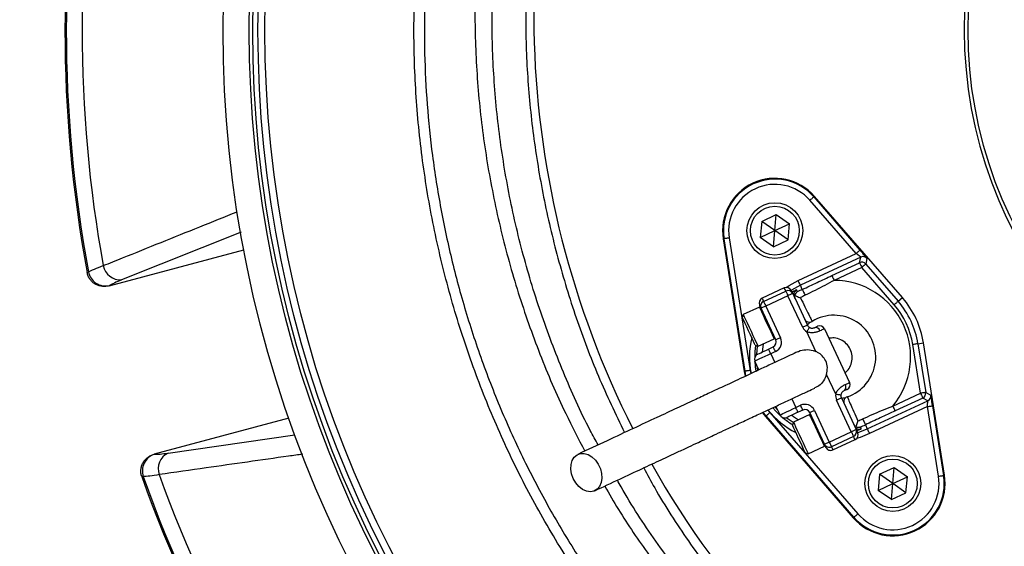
# Model space of a CAD drawing. Header units: millimetres. Extents: x 1228 to 2708, y 1092 to 2572.
# Tile 3 of 12: x 1572 to 1855, y 1684 to 1835. Entities that reach past the tile are written whole.
import ezdxf

# ---------------------------------------------------------------- set-up
doc = ezdxf.new("R2010")
doc.units = ezdxf.units.MM

msp = doc.modelspace()

# ---------------------------------------------------------------- linework, layer by layer
at = {"color": 7, "linetype": 'Continuous', "lineweight": 25}
for p, q in [((1812.11, 1767.45), (1798.86, 1782.72)), ((1799.99, 1783.7), (1800.17, 1783.85)), ((1799.99, 1783.7), (1813.24, 1768.43)), ((1825.38, 1754.81), (1800.17, 1783.85)), ((1785.06, 1776.67), (1789.24, 1778.62)), ((1788.84, 1774.02), (1789.24, 1778.62)), ((1789.24, 1778.62), (1793.03, 1775.97)), ((1785.06, 1776.67), (1784.65, 1772.07)), ((1788.84, 1774.02), (1785.06, 1776.67)), ((1788.84, 1774.02), (1793.03, 1775.97)), ((1792.62, 1771.37), (1793.03, 1775.97)), ((1784.65, 1772.07), (1788.84, 1774.02)), ((1788.44, 1769.42), (1788.84, 1774.02)), ((1792.62, 1771.37), (1788.84, 1774.02)), ((1774.26, 1771.7), (1774.03, 1771.66)), ((1774.03, 1771.66), (1780.07, 1733.68)), ((1780.3, 1733.72), (1774.26, 1771.7)), ((1775.74, 1771.94), (1781.78, 1733.96)), ((1788.44, 1769.42), (1784.65, 1772.07)), ((1788.44, 1769.42), (1792.62, 1771.37)), ((1597.91, 1758.2), (1636.55, 1768.55)), ((1795.51, 1759.71), (1812.11, 1767.45)), ((1813.47, 1766.43), (1796.15, 1758.35)), ((1805.2, 1761.13), (1813.13, 1764.83)), ((1813.13, 1764.83), (1813.47, 1766.43)), ((1815.24, 1766.06), (1814.9, 1764.45)), ((1591.64, 1761.98), (1592, 1762.2)), ((1813.76, 1763.47), (1805.83, 1759.77)), ((1823.04, 1752.78), (1813.76, 1763.47)), ((1814.9, 1764.45), (1824.17, 1753.77)), ((1598.01, 1758.26), (1597.91, 1758.2)), ((1791.52, 1757.62), (1785.18, 1754.66)), ((1785.6, 1753.75), (1791.95, 1756.71)), ((1796.7, 1757.17), (1796.15, 1758.35)), ((1792.58, 1755.35), (1786.24, 1752.39)), ((1796.81, 1746.29), (1792.58, 1755.35)), ((1793.94, 1755.99), (1798.17, 1746.92)), ((1824.17, 1753.77), (1825.38, 1754.81)), ((1784.44, 1752.11), (1779.77, 1749.93)), ((1789.1, 1742.7), (1784.88, 1751.76)), ((1786.24, 1752.39), (1790.46, 1743.33)), ((1779.77, 1749.93), (1779.48, 1749.13)), ((1800.58, 1739.37), (1797.96, 1745)), ((1803.06, 1745.89), (1810.24, 1730.49)), ((1784, 1740.87), (1788.67, 1743.04)), ((1783.2, 1741.16), (1784, 1740.87)), ((1787.02, 1740.07), (1788.38, 1740.7)), ((1789.01, 1739.34), (1787.65, 1738.71)), ((1830.59, 1727.39), (1828.36, 1741.37)), ((1829.84, 1741.6), (1831.42, 1741.85)), ((1829.84, 1741.6), (1832.07, 1727.63)), ((1837.46, 1703.87), (1831.42, 1741.85)), ((1784.28, 1734.1), (1783.12, 1736.6)), ((1780.3, 1733.72), (1780.07, 1733.68)), ((1780.07, 1733.68), (1780.33, 1732.29)), ((1806.28, 1727.16), (1803.66, 1732.78)), ((1810.75, 1716.38), (1806.53, 1725.44)), ((1807.89, 1726.08), (1812.11, 1717.01)), ((1815.34, 1717.18), (1832.67, 1725.26)), ((1822.65, 1723.69), (1830.59, 1727.39)), ((1831.22, 1726.03), (1823.29, 1722.33)), ((1832.67, 1725.26), (1831.22, 1726.03)), ((1832.07, 1727.63), (1833.52, 1726.86)), ((1790.31, 1721.19), (1789.14, 1723.68)), ((1794.84, 1723.3), (1796.2, 1723.94)), ((1796.83, 1722.58), (1795.47, 1721.94)), ((1800.18, 1722.49), (1804.41, 1713.42)), ((1832.57, 1723.56), (1815.98, 1715.82)), ((1835.75, 1703.6), (1832.57, 1723.56)), ((1834.06, 1723.8), (1837.23, 1703.83)), ((1649.49, 1720.26), (1610.85, 1709.91)), ((1785.2, 1721.84), (1786.11, 1720.72)), ((1786.29, 1720.88), (1786.11, 1720.72)), ((1786.11, 1720.72), (1811.32, 1691.68)), ((1811.5, 1691.84), (1786.29, 1720.88)), ((1787.42, 1721.86), (1812.63, 1692.82)), ((1798.81, 1721.29), (1794.14, 1719.12)), ((1803.05, 1712.79), (1798.82, 1721.85)), ((1794.14, 1719.12), (1793.85, 1718.32)), ((1814.79, 1718.37), (1815.34, 1717.18)), ((1804.41, 1713.42), (1810.75, 1716.38)), ((1811.39, 1715.02), (1805.04, 1712.06)), ((1805.47, 1711.16), (1811.81, 1714.11)), ((1798.37, 1710.05), (1803.03, 1712.23)), ((1610.85, 1709.91), (1610.96, 1709.9)), ((1797.57, 1710.34), (1798.37, 1710.05)), ((1818.87, 1704.16), (1823.05, 1706.12)), ((1822.65, 1701.52), (1823.05, 1706.12)), ((1823.05, 1706.12), (1826.84, 1703.47)), ((1607.73, 1703.49), (1607.32, 1703.5)), ((1818.87, 1704.16), (1818.46, 1699.56)), ((1822.65, 1701.52), (1818.87, 1704.16)), ((1822.65, 1701.52), (1826.84, 1703.47)), ((1826.43, 1698.87), (1826.84, 1703.47)), ((1837.23, 1703.83), (1837.46, 1703.87)), ((1818.46, 1699.56), (1822.65, 1701.52)), ((1822.25, 1696.91), (1818.46, 1699.56)), ((1822.25, 1696.91), (1822.65, 1701.52)), ((1826.43, 1698.87), (1822.65, 1701.52)), ((1822.25, 1696.91), (1826.43, 1698.87)), ((1811.5, 1691.84), (1811.32, 1691.68))]:
    msp.add_line(p, q, dxfattribs=at)
at = {"color": 1, "linetype": 'Continuous', "lineweight": 25}
for p, q in [((1635.78, 1773.57), (1601.54, 1759.9)), ((1787.65, 1738.71), (1788.81, 1736.22)), ((1780.55, 1732.37), (1780.3, 1733.72)), ((1781.78, 1733.96), (1781.95, 1733.03)), ((1783.97, 1734.01), (1783.8, 1735.14)), ((1793.67, 1725.79), (1794.84, 1723.3)), ((1786.81, 1722.59), (1787.42, 1721.86)), ((1789.62, 1722.65), (1788.86, 1723.51)), ((1786.29, 1720.88), (1785.43, 1721.92)), ((1614.84, 1710.25), (1651.23, 1715.52))]:
    msp.add_line(p, q, dxfattribs=at)
at = {"color": 7, "linetype": 'Continuous', "lineweight": 25, "flags": 128}
for points in [[(1799.99, 1783.7), (1799.96, 1783.68), (1799.9, 1783.62), (1799.79, 1783.53), (1799.65, 1783.4), (1799.48, 1783.26), (1799.29, 1783.09), (1799.08, 1782.91), (1798.86, 1782.72)], [(1775.74, 1771.94), (1775.46, 1771.89), (1775.18, 1771.85), (1774.93, 1771.81), (1774.7, 1771.77), (1774.52, 1771.74), (1774.38, 1771.72), (1774.29, 1771.71), (1774.26, 1771.7)], [(1813.24, 1768.43), (1813.22, 1768.41), (1813.15, 1768.35), (1813.04, 1768.26), (1812.9, 1768.14), (1812.73, 1767.99), (1812.54, 1767.82), (1812.33, 1767.64), (1812.11, 1767.45)], [(1813.13, 1764.83), (1813.14, 1764.8), (1813.18, 1764.72), (1813.24, 1764.59), (1813.32, 1764.42), (1813.42, 1764.22), (1813.52, 1763.98), (1813.64, 1763.73), (1813.76, 1763.47)], [(1814.9, 1764.45), (1814.87, 1764.43), (1814.8, 1764.37), (1814.7, 1764.28), (1814.56, 1764.16), (1814.39, 1764.01), (1814.19, 1763.84), (1813.98, 1763.66), (1813.76, 1763.47)], [(1796.15, 1758.35), (1796.13, 1758.38), (1796.1, 1758.46), (1796.04, 1758.59), (1795.96, 1758.76), (1795.86, 1758.96), (1795.75, 1759.2), (1795.64, 1759.45), (1795.51, 1759.71)], [(1805.2, 1761.13), (1805.21, 1761.1), (1805.25, 1761.02), (1805.31, 1760.89), (1805.39, 1760.72), (1805.48, 1760.52), (1805.59, 1760.28), (1805.71, 1760.03), (1805.83, 1759.77)], [(1791.95, 1756.71), (1791.96, 1756.69), (1791.99, 1756.61), (1792.05, 1756.48), (1792.13, 1756.31), (1792.23, 1756.11), (1792.34, 1755.87), (1792.46, 1755.62), (1792.58, 1755.35)], [(1793.52, 1756.89), (1793.54, 1756.83), (1793.63, 1756.66), (1793.76, 1756.37), (1793.94, 1755.99)], [(1794.99, 1757.02), (1795.02, 1756.97), (1795.1, 1756.78), (1795.26, 1756.43)], [(1796.7, 1757.17), (1796.72, 1757.13), (1796.77, 1757.02), (1796.84, 1756.86), (1796.95, 1756.64), (1797.07, 1756.37), (1797.21, 1756.08), (1797.35, 1755.78), (1797.49, 1755.48)], [(1785.6, 1753.75), (1785.61, 1753.73), (1785.65, 1753.65), (1785.71, 1753.52), (1785.79, 1753.35), (1785.88, 1753.15), (1785.99, 1752.91), (1786.11, 1752.66), (1786.24, 1752.39)], [(1793.94, 1755.99), (1793.91, 1755.97), (1793.84, 1755.94), (1793.71, 1755.88), (1793.54, 1755.8), (1793.34, 1755.7), (1793.1, 1755.59), (1792.85, 1755.48), (1792.58, 1755.35)], [(1824.17, 1753.77), (1824.15, 1753.74), (1824.08, 1753.69), (1823.97, 1753.59), (1823.83, 1753.47), (1823.66, 1753.32), (1823.47, 1753.15), (1823.26, 1752.97), (1823.04, 1752.78)], [(1784.88, 1751.76), (1784.7, 1752.15), (1784.56, 1752.43), (1784.48, 1752.61), (1784.45, 1752.67)], [(1786.24, 1752.39), (1785.97, 1752.27), (1785.72, 1752.15), (1785.48, 1752.04), (1785.28, 1751.95), (1785.11, 1751.87), (1784.98, 1751.81), (1784.9, 1751.77), (1784.88, 1751.76)], [(1783.2, 1741.16), (1783.17, 1741.22), (1783, 1741.58), (1782.7, 1742.23), (1782.29, 1743.11), (1781.8, 1744.16), (1781.28, 1745.29), (1780.75, 1746.4), (1780.28, 1747.42), (1779.89, 1748.25), (1779.62, 1748.83), (1779.49, 1749.11), (1779.48, 1749.13)], [(1779.77, 1749.93), (1779.84, 1749.78), (1780.06, 1749.31), (1780.42, 1748.55), (1780.88, 1747.55), (1781.42, 1746.39), (1781.99, 1745.17), (1782.56, 1743.95), (1783.07, 1742.85), (1783.5, 1741.93), (1783.81, 1741.27), (1783.97, 1740.92), (1784, 1740.87)], [(1798.17, 1746.92), (1798.14, 1746.91), (1798.06, 1746.87), (1797.94, 1746.82), (1797.77, 1746.74), (1797.56, 1746.64), (1797.33, 1746.53), (1797.07, 1746.41), (1796.81, 1746.29)], [(1798.74, 1746.28), (1798.73, 1746.25), (1798.68, 1746.18), (1798.61, 1746.06), (1798.51, 1745.9), (1798.4, 1745.71), (1798.26, 1745.49), (1798.11, 1745.25), (1797.96, 1745)], [(1800.16, 1746.2), (1800.36, 1746.29), (1800.54, 1746.38), (1800.7, 1746.45), (1800.83, 1746.51), (1800.93, 1746.56), (1801.01, 1746.59), (1801.05, 1746.61), (1801.07, 1746.62)], [(1803.06, 1745.89), (1803.04, 1745.88), (1802.97, 1745.85), (1802.87, 1745.81), (1802.72, 1745.74), (1802.54, 1745.65), (1802.31, 1745.55), (1802.06, 1745.43), (1801.76, 1745.29)], [(1790.46, 1743.33), (1790.2, 1743.21), (1789.94, 1743.09), (1789.71, 1742.98), (1789.5, 1742.88), (1789.33, 1742.8), (1789.21, 1742.74), (1789.13, 1742.71), (1789.1, 1742.7)], [(1783.85, 1738.59), (1783.91, 1738.62), (1784.09, 1738.7), (1784.38, 1738.84), (1784.78, 1739.02), (1785.26, 1739.25), (1785.8, 1739.5), (1786.4, 1739.78), (1787.02, 1740.07)], [(1787.65, 1738.71), (1787.53, 1738.97), (1787.41, 1739.23), (1787.3, 1739.46), (1787.2, 1739.67), (1787.12, 1739.84), (1787.07, 1739.97), (1787.03, 1740.04), (1787.02, 1740.07)], [(1789.01, 1739.34), (1788.89, 1739.61), (1788.77, 1739.86), (1788.66, 1740.1), (1788.56, 1740.3), (1788.48, 1740.47), (1788.43, 1740.6), (1788.39, 1740.68), (1788.38, 1740.7)], [(1829.84, 1741.6), (1829.81, 1741.6), (1829.72, 1741.58), (1829.59, 1741.56), (1829.4, 1741.53), (1829.18, 1741.5), (1828.92, 1741.45), (1828.65, 1741.41), (1828.36, 1741.37)], [(1787.65, 1738.71), (1786.77, 1738.3), (1785.92, 1737.9), (1785.13, 1737.54), (1784.45, 1737.22), (1783.88, 1736.95), (1783.47, 1736.76), (1783.21, 1736.64), (1783.12, 1736.6)], [(1781.78, 1733.96), (1781.5, 1733.91), (1781.22, 1733.87), (1780.97, 1733.83), (1780.74, 1733.79), (1780.56, 1733.76), (1780.42, 1733.74), (1780.33, 1733.73), (1780.3, 1733.72)], [(1809.52, 1728.49), (1809.5, 1728.49), (1809.46, 1728.47), (1809.39, 1728.43), (1809.28, 1728.38), (1809.15, 1728.32), (1809, 1728.25), (1808.82, 1728.17), (1808.61, 1728.07)], [(1808.95, 1729.88), (1809.24, 1730.02), (1809.5, 1730.14), (1809.72, 1730.24), (1809.91, 1730.33), (1810.05, 1730.4), (1810.16, 1730.45), (1810.22, 1730.48), (1810.24, 1730.49)], [(1806.28, 1727.16), (1806.57, 1727.11), (1806.85, 1727.07), (1807.1, 1727.03), (1807.33, 1727), (1807.51, 1726.97), (1807.65, 1726.95), (1807.73, 1726.94), (1807.76, 1726.93)], [(1806.53, 1725.44), (1806.79, 1725.57), (1807.05, 1725.69), (1807.28, 1725.8), (1807.49, 1725.89), (1807.66, 1725.97), (1807.78, 1726.03), (1807.86, 1726.07), (1807.89, 1726.08)], [(1832.07, 1727.63), (1832.03, 1727.62), (1831.95, 1727.61), (1831.81, 1727.59), (1831.62, 1727.56), (1831.4, 1727.52), (1831.15, 1727.48), (1830.87, 1727.44), (1830.59, 1727.39)], [(1830.59, 1727.39), (1830.71, 1727.13), (1830.83, 1726.88), (1830.94, 1726.64), (1831.03, 1726.44), (1831.11, 1726.27), (1831.17, 1726.14), (1831.21, 1726.06), (1831.22, 1726.03)], [(1790.31, 1721.19), (1790.39, 1721.23), (1790.65, 1721.35), (1791.07, 1721.55), (1791.63, 1721.81), (1792.32, 1722.13), (1793.1, 1722.49), (1793.95, 1722.89), (1794.84, 1723.3)], [(1795.47, 1721.94), (1795.46, 1721.97), (1795.42, 1722.05), (1795.36, 1722.17), (1795.28, 1722.34), (1795.19, 1722.55), (1795.08, 1722.78), (1794.96, 1723.04), (1794.84, 1723.3)], [(1796.83, 1722.58), (1796.82, 1722.6), (1796.78, 1722.68), (1796.72, 1722.81), (1796.64, 1722.97), (1796.55, 1723.18), (1796.44, 1723.42), (1796.32, 1723.67), (1796.2, 1723.94)], [(1798.82, 1721.85), (1798.85, 1721.86), (1798.93, 1721.9), (1799.05, 1721.96), (1799.22, 1722.04), (1799.43, 1722.13), (1799.66, 1722.24), (1799.92, 1722.36), (1800.18, 1722.49)], [(1822.65, 1723.69), (1822.78, 1723.43), (1822.89, 1723.18), (1823, 1722.94), (1823.1, 1722.74), (1823.18, 1722.57), (1823.24, 1722.44), (1823.27, 1722.36), (1823.29, 1722.33)], [(1832.57, 1723.56), (1832.86, 1723.61), (1833.13, 1723.65), (1833.39, 1723.69), (1833.61, 1723.73), (1833.8, 1723.76), (1833.93, 1723.78), (1834.02, 1723.79), (1834.06, 1723.8)], [(1787.42, 1721.86), (1787.2, 1721.67), (1786.99, 1721.49), (1786.8, 1721.32), (1786.63, 1721.17), (1786.49, 1721.05), (1786.38, 1720.96), (1786.31, 1720.9), (1786.29, 1720.88)], [(1795.47, 1721.94), (1794.85, 1721.65), (1794.26, 1721.38), (1793.71, 1721.12), (1793.23, 1720.9), (1792.83, 1720.71), (1792.54, 1720.58), (1792.36, 1720.49), (1792.3, 1720.46)], [(1814, 1720.06), (1814.14, 1719.76), (1814.29, 1719.45), (1814.42, 1719.16), (1814.54, 1718.9), (1814.65, 1718.68), (1814.72, 1718.51), (1814.77, 1718.41), (1814.79, 1718.37)], [(1797.57, 1710.34), (1797.54, 1710.41), (1797.37, 1710.76), (1797.07, 1711.41), (1796.66, 1712.29), (1796.17, 1713.34), (1795.64, 1714.47), (1795.12, 1715.59), (1794.65, 1716.6), (1794.26, 1717.43), (1793.99, 1718.01), (1793.86, 1718.3), (1793.85, 1718.32)], [(1794.14, 1719.12), (1794.21, 1718.97), (1794.43, 1718.5), (1794.79, 1717.73), (1795.25, 1716.74), (1795.79, 1715.58), (1796.36, 1714.35), (1796.93, 1713.14), (1797.44, 1712.03), (1797.87, 1711.12), (1798.18, 1710.46), (1798.34, 1710.11), (1798.37, 1710.05)], [(1810.75, 1716.38), (1811.02, 1716.5), (1811.27, 1716.62), (1811.51, 1716.73), (1811.71, 1716.83), (1811.88, 1716.91), (1812.01, 1716.97), (1812.09, 1717), (1812.11, 1717.01)], [(1812.11, 1717.01), (1812.29, 1716.63), (1812.43, 1716.34), (1812.51, 1716.17), (1812.54, 1716.11)], [(1813.3, 1717.74), (1813.33, 1717.69), (1813.42, 1717.5), (1813.58, 1717.16)], [(1815.34, 1717.18), (1815.36, 1717.15), (1815.4, 1717.07), (1815.45, 1716.95), (1815.53, 1716.78), (1815.63, 1716.57), (1815.74, 1716.34), (1815.86, 1716.09), (1815.98, 1715.82)], [(1810.75, 1716.38), (1810.88, 1716.12), (1811, 1715.86), (1811.11, 1715.63), (1811.2, 1715.42), (1811.28, 1715.25), (1811.34, 1715.12), (1811.37, 1715.05), (1811.39, 1715.02)], [(1803.05, 1712.79), (1803.08, 1712.8), (1803.15, 1712.84), (1803.28, 1712.9), (1803.45, 1712.97), (1803.65, 1713.07), (1803.89, 1713.18), (1804.14, 1713.3), (1804.41, 1713.42)], [(1803.47, 1711.88), (1803.44, 1711.94), (1803.36, 1712.12), (1803.23, 1712.4), (1803.05, 1712.79)], [(1804.41, 1713.42), (1804.53, 1713.16), (1804.65, 1712.9), (1804.76, 1712.67), (1804.86, 1712.46), (1804.94, 1712.29), (1804.99, 1712.17), (1805.03, 1712.09), (1805.04, 1712.06)], [(1731.03, 1702.93), (1730.55, 1704.28), (1730.32, 1705.65), (1730.38, 1706.97), (1730.72, 1708.14), (1731.31, 1709.09), (1732.11, 1709.76), (1733.09, 1710.12), (1734.17, 1710.13), (1735.29, 1709.8), (1736.37, 1709.15), (1737.36, 1708.21), (1738.18, 1707.06), (1738.79, 1705.75), (1739.15, 1704.38), (1739.23, 1703.02), (1739.03, 1701.77), (1738.57, 1700.7), (1737.86, 1699.88), (1736.96, 1699.36), (1735.93, 1699.18), (1734.82, 1699.34), (1733.71, 1699.83), (1732.67, 1700.63), (1731.75, 1701.69), (1731.03, 1702.93)], [(1835.75, 1703.6), (1836.04, 1703.64), (1836.31, 1703.69), (1836.56, 1703.73), (1836.79, 1703.76), (1836.97, 1703.79), (1837.11, 1703.82), (1837.2, 1703.83), (1837.23, 1703.83)], [(1812.63, 1692.82), (1812.42, 1692.63), (1812.2, 1692.45), (1812.01, 1692.28), (1811.84, 1692.13), (1811.7, 1692.01), (1811.59, 1691.92), (1811.53, 1691.86), (1811.5, 1691.84)]]:
    msp.add_lwpolyline(points, dxfattribs=at)
at = {"color": 1, "linetype": 'Continuous', "lineweight": 25, "flags": 128}
for points in [[(1792.08, 1757.76), (1792.94, 1758.32), (1795.51, 1759.71)], [(1791.95, 1756.71), (1791.76, 1757.1), (1791.63, 1757.39), (1791.55, 1757.56), (1791.52, 1757.62)], [(1796.15, 1758.35), (1793.64, 1756.99), (1793.51, 1756.9)], [(1785.18, 1754.66), (1785.21, 1754.6), (1785.29, 1754.43), (1785.42, 1754.14), (1785.6, 1753.75)], [(1788.67, 1743.04), (1788.64, 1743.1), (1788.48, 1743.45), (1788.17, 1744.11), (1787.74, 1745.02), (1787.23, 1746.13), (1786.66, 1747.34), (1786.09, 1748.57), (1785.55, 1749.73), (1785.08, 1750.72), (1784.73, 1751.49), (1784.51, 1751.96), (1784.44, 1752.11)], [(1783.66, 1738.48), (1783.87, 1740.91), (1783.87, 1740.91)], [(1785.5, 1741.57), (1785.26, 1739.9), (1785.2, 1739.22)], [(1783.06, 1736.76), (1783.2, 1735), (1783.4, 1733.73)], [(1788.29, 1723.23), (1789.13, 1722.28), (1790.39, 1721.03)], [(1794.09, 1718.99), (1794.09, 1718.99), (1792.1, 1720.39)], [(1793.65, 1721.09), (1794.21, 1720.7), (1795.64, 1719.82)], [(1803.03, 1712.23), (1803.01, 1712.28), (1802.85, 1712.64), (1802.54, 1713.29), (1802.11, 1714.21), (1801.6, 1715.31), (1801.03, 1716.53), (1800.46, 1717.76), (1799.92, 1718.91), (1799.45, 1719.91), (1799.1, 1720.67), (1798.88, 1721.14), (1798.81, 1721.29)], [(1812.54, 1716.1), (1812.69, 1716.14), (1815.34, 1717.18)], [(1811.81, 1714.11), (1811.78, 1714.17), (1811.7, 1714.35), (1811.57, 1714.63), (1811.39, 1715.02)], [(1815.98, 1715.82), (1813.26, 1714.75), (1812.27, 1714.45)], [(1805.04, 1712.06), (1805.22, 1711.67), (1805.36, 1711.39), (1805.44, 1711.21), (1805.47, 1711.16)]]:
    msp.add_lwpolyline(points, dxfattribs=at)
at = {"color": 7, "linetype": 'Continuous', "lineweight": 25}
for centre, radius in [((1968.12, 1831.52), 740), ((1968.12, 1831.52), 605), ((1968.12, 1831.52), 595), ((1968.12, 1831.52), 593.6), ((1968.12, 1831.52), 590.07), ((1968.12, 1831.52), 579), ((1968.12, 1831.52), 576), ((1968.12, 1831.52), 565), ((1968.12, 1831.52), 337.5), ((1968.12, 1831.52), 330), ((1968.12, 1831.52), 329), ((1968.12, 1831.52), 327.5), ((1968.12, 1831.52), 325.5), ((1788.84, 1774.02), 8), ((1788.84, 1774.02), 7), ((1822.65, 1701.52), 8), ((1822.65, 1701.52), 7)]:
    msp.add_circle(centre, radius, dxfattribs=at)
for centre, radius, start, end in [((1968.12, 1831.52), 125, 99.2069, 180), ((1968.12, 1831.52), 124, 99.2818, 180), ((1982.7, 1836.12), 263, 156.6871, 206.8749), ((1968.12, 1831.52), 382.85, 169.5357, 190.4643), ((1968.12, 1831.52), 382.46, 169.5579, 190.4421), ((1968.12, 1831.52), 377.94, 169.7071, 190.2929), ((1968.12, 1831.52), 125, 180, 260.7931), ((1968.12, 1831.52), 124, 180, 260.7182), ((1788.84, 1774.02), 15, 40.962, 189.038), ((1788.84, 1774.02), 14.76, 40.962, 189.038), ((1788.84, 1774.02), 13.26, 40.962, 189.038), ((1813.76, 1763.47), 1.5, 40.9764, 114.9854), ((1814.11, 1765.07), 1.5, 40.9765, 114.9858), ((1596.95, 1763.2), 5.05, 191.3718, 282.0938), ((1601.15, 1764.84), 4.95, 189.8711, 274.5114), ((1805.75, 1737.77), 22, 320.2218, 89.7782), ((1792.16, 1756.26), 1.5, 25, 115), ((1792.58, 1755.35), 1.5, 25, 115), ((1795.72, 1755.71), 1.5, 167.1901, 204.9972), ((1805.75, 1737.77), 21.41, 115, 119.3213), ((1785.81, 1753.3), 1.5, 115, 205), ((1786.24, 1752.39), 1.5, 115, 205), ((1805.75, 1737.77), 19.54, 115, 119.3213), ((1805.75, 1737.77), 24.4, 9.038, 40.962), ((1805.75, 1737.77), 26, 9.038, 40.962), ((1784.54, 1751.88), 0.25, 25, 115), ((1805.75, 1737.77), 22.9, 9.038, 40.962), ((1798.72, 1749.29), 1.5, 205, 301.3794), ((1805.75, 1737.77), 12, 288.6206, 121.3794), ((1799.53, 1747.56), 3, 205, 238.5573), ((1799.53, 1747.56), 1.5, 205, 238.5573), ((1800.48, 1744.9), 1.34, 17.1282, 103.947), ((1801.7, 1745.26), 1.5, 25, 115), ((1787.74, 1742.06), 1.5, 295, 25), ((1788.56, 1743.27), 0.25, 295, 25), ((1787.74, 1742.06), 3, 295, 25), ((1784.48, 1737.23), 1.5, 115, 205), ((1807.82, 1729.16), 1.34, 306.0537, 32.8713), ((1808.88, 1729.85), 1.5, 295, 25), ((1809.25, 1726.71), 3, 171.4427, 205), ((1809.25, 1726.71), 1.5, 171.4427, 205), ((1810.06, 1724.97), 1.5, 108.6206, 205), ((1830.59, 1727.39), 1.5, 295.0141, 9.0241), ((1832.03, 1726.62), 1.5, 295.0148, 9.0226), ((1797.46, 1721.22), 3, 25, 115), ((1797.46, 1721.22), 1.5, 25, 115), ((1791.66, 1721.82), 1.5, 205, 295), ((1798.91, 1721.07), 0.25, 25, 115), ((1805.75, 1737.77), 19.54, 290.6787, 295), ((1810.75, 1716.38), 1.5, 295, 25), ((1805.75, 1737.77), 21.41, 290.6787, 295), ((1811.18, 1715.47), 1.5, 295, 25), ((1802.93, 1712.46), 0.25, 295, 25), ((1804.41, 1713.42), 1.5, 205, 295), ((1804.83, 1712.52), 1.5, 205, 295), ((1612.52, 1705.1), 5.05, 107.9063, 198.628), ((1616.97, 1705.78), 4.95, 115.489, 200.1287), ((1982.7, 1836.12), 263, 209.3832, 262.3487), ((1968.12, 1831.52), 382.85, 199.5357, 220.4643), ((1968.12, 1831.52), 382.46, 199.5579, 220.4421), ((1968.12, 1831.52), 377.94, 199.7071, 220.2929), ((1822.65, 1701.52), 15, 220.962, 9.038), ((1822.65, 1701.52), 14.76, 220.962, 9.038), ((1822.65, 1701.52), 13.26, 220.962, 9.038)]:
    msp.add_arc(centre, radius, start, end, dxfattribs=at)
at = {"color": 1, "linetype": 'Continuous', "lineweight": 25}
for centre, radius, start, end in [((1795.73, 1755.71), 1.5, 119.1868, 167.1842), ((1805.75, 1737.77), 24.21, 166.6955, 191.1625), ((1805.75, 1737.77), 22.71, 171.4932, 180.3565), ((1805.75, 1737.77), 24.21, 218.8414, 243.3045), ((1805.75, 1737.77), 22.71, 229.6435, 238.5068), ((1813.05, 1718.56), 1.5, 228.2815, 290.8179)]:
    msp.add_arc(centre, radius, start, end, dxfattribs=at)
at = {"color": 7, "linetype": 'Continuous', "lineweight": 25}
for centre, major_axis, ratio, start_param, end_param in [((1812.06, 1767.43), (1.41, -1), 0.027351, 0.001793, 1.555136), ((1813.19, 1768.41), (-2.05, 2.36), 0.016782, 3.154244, 4.707588), ((1832.52, 1723.54), (0.14, 1.72), 0.027351, 4.728049, 6.281392), ((1834.01, 1723.78), (-0.49, 3.08), 0.016782, 4.71719, 6.270533)]:
    msp.add_ellipse(centre, major_axis=major_axis, ratio=ratio, start_param=start_param, end_param=end_param, dxfattribs=at)
for points, knots in [([(1907.12, 1555.09), (1902.28, 1556.24), (1892.58, 1558.55), (1878.29, 1562.97), (1864.24, 1568.09), (1849.22, 1574.5), (1833.37, 1582.43), (1816.88, 1592.14), (1801.06, 1602.93), (1786, 1614.74), (1771.8, 1627.52), (1758.52, 1641.25), (1746.18, 1655.87), (1734.82, 1671.29), (1724.53, 1687.41), (1715.36, 1704.17), (1707.37, 1721.52), (1700.56, 1739.4), (1694.94, 1757.71), (1690.57, 1776.33), (1687.44, 1795.37), (1685.62, 1814.75), (1685.14, 1834.41), (1685.99, 1853.59), (1688.1, 1872.23), (1691.34, 1890.27), (1695.73, 1908.09), (1701.24, 1925.56), (1707.28, 1941.12), (1713.53, 1954.81), (1719.64, 1966.78), (1724.18, 1974.5), (1726.45, 1978.36)], [0, 0, 0, 0, 0.027803, 0.055646, 0.083488, 0.111292, 0.146788, 0.182405, 0.218064, 0.253681, 0.289177, 0.324666, 0.360276, 0.395927, 0.431537, 0.467026, 0.502516, 0.538128, 0.573781, 0.609392, 0.644882, 0.681436, 0.718034, 0.754587, 0.788597, 0.822714, 0.856867, 0.890984, 0.924994, 0.949991, 0.975003, 1, 1, 1, 1]), ([(1729.01, 1976.81), (1727.32, 1973.96), (1723.93, 1968.26), (1719.24, 1959.47), (1714.84, 1950.52), (1710.08, 1939.91), (1705.2, 1927.57), (1700.46, 1913.43), (1696.44, 1898.94), (1693.18, 1884.12), (1690.72, 1869.02), (1689.11, 1854.07), (1688.32, 1839.32), (1688.29, 1824.76), (1689.02, 1810.16), (1690.55, 1795.29), (1692.93, 1780.22), (1696.2, 1765.03), (1700.34, 1749.9), (1705.38, 1734.88), (1711.32, 1720.03), (1718.03, 1705.68), (1725.47, 1691.87), (1733.58, 1678.61), (1742.5, 1665.71), (1752.22, 1653.2), (1762.74, 1641.16), (1773.82, 1629.84), (1785.42, 1619.26), (1797.46, 1609.44), (1810.14, 1600.2), (1823.49, 1591.67), (1833.55, 1585.77), (1839.23, 1583), (1840.12, 1582.57)], [0, 0, 0, 0, 0.0216418, 0.0432836, 0.0650354, 0.0867871, 0.1192095, 0.1516549, 0.1840773, 0.2173654, 0.2506785, 0.2839666, 0.3155296, 0.3470925, 0.3790008, 0.4109091, 0.4447092, 0.4785355, 0.5123358, 0.5471187, 0.5819299, 0.6167128, 0.6505124, 0.6843378, 0.7181372, 0.7529178, 0.7877265, 0.8225068, 0.8563115, 0.8901422, 0.9239469, 0.9587351, 0.9935518, 1, 1, 1, 1]), ([(1727.01, 1947.48), (1725.34, 1943.77), (1721.32, 1934.87), (1716.1, 1920.32), (1711.06, 1903.41), (1707.11, 1885.62), (1704.34, 1867.01), (1702.87, 1848.23), (1702.71, 1829.42), (1703.88, 1810.75), (1706.36, 1792.29), (1710.1, 1774.09), (1715.06, 1756.14), (1721.28, 1738.59), (1727.72, 1723.45), (1732.48, 1714.39), (1734.36, 1710.82)], [0, 0, 0, 0, 0.049519, 0.119096, 0.188479, 0.26507, 0.341929, 0.418881, 0.495743, 0.572336, 0.647905, 0.72373, 0.799637, 0.875454, 0.951017, 1, 1, 1, 1]), ([(1738.16, 1712.59), (1737.39, 1713.97), (1733.65, 1720.72), (1728.06, 1733.39), (1721.48, 1750.55), (1716.2, 1768.13), (1712.14, 1786), (1709.35, 1804.11), (1707.83, 1822.35), (1707.59, 1840.65), (1708.63, 1858.92), (1710.95, 1877.09), (1714.53, 1895.06), (1719.38, 1912.75), (1725.07, 1929.32), (1729.71, 1939.73), (1731.86, 1944.55)], [0, 0, 0, 0, 0.019508, 0.095754, 0.171998, 0.248244, 0.324488, 0.400734, 0.476978, 0.553224, 0.629468, 0.705714, 0.781958, 0.858204, 0.934448, 1, 1, 1, 1]), ([(1739.24, 1941.11), (1737.01, 1935.69), (1732.51, 1924.77), (1727.16, 1907.82), (1722.88, 1890.44), (1719.8, 1872.78), (1717.9, 1854.94), (1717.18, 1837.03), (1717.68, 1819.13), (1719.41, 1801.31), (1722.33, 1783.61), (1726.43, 1766.12), (1731.7, 1748.98), (1738.01, 1732.22), (1743.15, 1721.49), (1745.72, 1716.12)], [0, 0, 0, 0, 0.075598, 0.152409, 0.229292, 0.306438, 0.383673, 0.46082, 0.537704, 0.61464, 0.691838, 0.769125, 0.846324, 0.923262, 1, 1, 1, 1]), ([(1597.91, 1758.2), (1597.58, 1758.11), (1597.24, 1758.06), (1596.73, 1758.02), (1596.56, 1758.02), (1596.22, 1758.02), (1596.04, 1758.04), (1595.53, 1758.1), (1595.2, 1758.18), (1594.55, 1758.4), (1594.23, 1758.54), (1593.64, 1758.89), (1593.37, 1759.09), (1592.99, 1759.44), (1592.87, 1759.56), (1592.64, 1759.82), (1592.43, 1760.09), (1592.25, 1760.38), (1592.08, 1760.68), (1592.01, 1760.84), (1591.81, 1761.31), (1591.71, 1761.64), (1591.64, 1761.98)], [0, 0, 0, 0, 0.125, 0.125, 0.1875, 0.1875, 0.25, 0.25, 0.375, 0.375, 0.5, 0.5, 0.625, 0.625, 0.6875, 0.6875, 0.75, 0.8125, 0.8125, 0.875, 0.875, 1, 1, 1, 1]), ([(1592, 1762.2), (1592.51, 1762.45), (1593.54, 1762.96), (1595.35, 1763.64), (1596.27, 1763.99)], [0, 0, 0, 0, 0.492649, 1, 1, 1, 1]), ([(1601.54, 1759.9), (1600.73, 1759.58), (1600.04, 1759.28), (1598.86, 1758.73), (1598.38, 1758.48), (1598.01, 1758.26)], [0, 0, 0, 0, 0.5, 0.5, 1, 1, 1, 1]), ([(1796.7, 1757.17), (1798.11, 1757.83), (1800.95, 1759.15), (1803.78, 1760.47), (1805.2, 1761.13)], [0, 0, 0, 0, 0.4999648, 1, 1, 1, 1]), ([(1805.83, 1759.77), (1804.95, 1759.29), (1802.21, 1757.78), (1799.4, 1756.41), (1797.49, 1755.48)], [0, 0, 0, 0, 0.319681, 1, 1, 1, 1]), ([(1793.96, 1756.45), (1793.95, 1756.44), (1793.89, 1756.41), (1793.8, 1756.35), (1793.72, 1756.29)], [0, 0, 0, 0, 0.1438071, 1, 1, 1, 1]), ([(1795.26, 1756.43), (1795.26, 1756.43), (1795.19, 1756.39), (1794.95, 1756.22), (1794.68, 1755.9), (1794.58, 1755.55), (1794.54, 1755.44)], [0, 0, 0, 0, 0.004857, 0.214056, 0.733509, 1, 1, 1, 1]), ([(1794.64, 1754.49), (1794.64, 1754.49), (1794.58, 1754.62), (1794.48, 1754.92), (1794.52, 1755.26), (1794.54, 1755.44)], [0, 0, 0, 0, 0.005332, 0.483498, 1, 1, 1, 1]), ([(1794.54, 1755.44), (1794.71, 1755.37), (1795.05, 1755.22), (1795.62, 1755), (1796, 1754.86), (1796.17, 1754.8), (1796.18, 1754.8)], [0, 0, 0, 0, 0.347353, 0.692593, 0.995421, 1, 1, 1, 1]), ([(1796.18, 1754.8), (1796.61, 1753.91), (1797.5, 1752.05), (1798.59, 1749.85), (1799.35, 1748.31), (1799.45, 1748.11), (1799.5, 1748.01)], [0, 0, 0, 0, 0.2378575, 0.4923988, 0.746123, 1, 1, 1, 1]), ([(1799.5, 1748.01), (1799.49, 1748.01), (1799.46, 1747.99), (1799.19, 1747.82), (1798.72, 1747.51), (1798.31, 1747.18), (1798.12, 1747.03)], [0, 0, 0, 0, 0.195055, 0.481751, 0.762932, 1, 1, 1, 1]), ([(1801.76, 1745.29), (1801.69, 1745.25), (1801.35, 1745.1), (1800.63, 1744.86), (1799.49, 1744.69), (1798.55, 1744.79), (1798.06, 1744.96), (1797.96, 1745)], [0, 0, 0, 0, 0.085008, 0.354811, 0.637818, 0.928512, 1, 1, 1, 1]), ([(1798.74, 1746.28), (1798.78, 1746.25), (1798.92, 1746.17), (1799.13, 1746.1), (1799.42, 1746.05), (1799.61, 1746.05), (1799.87, 1746.09), (1800.03, 1746.14), (1800.13, 1746.18), (1800.16, 1746.2)], [0, 0, 0, 0, 0.0684261, 0.2533018, 0.3330146, 0.5636011, 0.6002389, 0.8966621, 1, 1, 1, 1]), ([(1808.97, 1733.21), (1809.38, 1733.6), (1810.25, 1734.45), (1810.94, 1736.22), (1811.07, 1738.18), (1810.52, 1740.07), (1809.39, 1741.68), (1807.78, 1742.8), (1806.01, 1743.36), (1804.85, 1743.22), (1804.34, 1743.16)], [0, 0, 0, 0, 0.113263, 0.243923, 0.374428, 0.504767, 0.635, 0.765235, 0.895575, 1, 1, 1, 1]), ([(1795.39, 1739.28), (1794.7, 1738.96), (1793.2, 1738.26), (1790.19, 1736.86), (1786.84, 1735.29), (1783.54, 1733.76), (1780.46, 1732.32), (1777.71, 1731.04), (1775.26, 1729.89), (1772.65, 1728.68), (1769.49, 1727.21), (1765.43, 1725.31), (1760.51, 1723.02), (1754.73, 1720.32), (1748.05, 1717.21), (1740.49, 1713.68), (1735.15, 1711.19), (1732.34, 1709.88)], [0, 0, 0, 0, 0.064099, 0.140883, 0.209922, 0.271138, 0.324428, 0.369742, 0.40712, 0.441724, 0.490591, 0.549772, 0.619268, 0.69904, 0.789067, 0.88938, 1, 1, 1, 1]), ([(1795.41, 1739.25), (1795.48, 1739.3), (1796.14, 1739.74), (1797.69, 1739.97), (1799.4, 1739.85), (1800.32, 1739.48), (1800.58, 1739.37)], [0, 0, 0, 0, 0.048406, 0.445347, 0.839381, 1, 1, 1, 1]), ([(1803.66, 1732.78), (1803.78, 1733.44), (1804.02, 1734.74), (1803.54, 1736.64), (1802.5, 1738.14), (1801.43, 1738.96), (1800.75, 1739.29), (1800.58, 1739.37)], [0, 0, 0, 0, 0.248706, 0.498409, 0.716025, 0.929045, 1, 1, 1, 1]), ([(1803.66, 1732.78), (1803.41, 1732.16), (1802.91, 1730.91), (1801.64, 1729.56), (1800.62, 1729.11), (1800.22, 1728.93)], [0, 0, 0, 0, 0.376883, 0.753293, 1, 1, 1, 1]), ([(1737.2, 1699.46), (1739.59, 1700.57), (1744.1, 1702.68), (1750.46, 1705.65), (1756.02, 1708.24), (1760.51, 1710.33), (1764.04, 1711.98), (1766.75, 1713.24), (1769.11, 1714.34), (1771.54, 1715.47), (1774.34, 1716.78), (1777.68, 1718.34), (1781.41, 1720.08), (1785.13, 1721.81), (1788.74, 1723.49), (1792.13, 1725.08), (1795.42, 1726.61), (1798.24, 1727.92), (1799.64, 1728.58), (1800.25, 1728.86)], [0, 0, 0, 0, 0.0940228, 0.1782195, 0.2525981, 0.3171711, 0.3610364, 0.3988478, 0.4305935, 0.4611474, 0.5032463, 0.5532757, 0.6112507, 0.6772283, 0.7358295, 0.7995278, 0.8682189, 0.9418481, 1, 1, 1, 1]), ([(1806.28, 1727.16), (1806.37, 1727.39), (1806.6, 1727.95), (1807.24, 1728.73), (1808.11, 1729.45), (1808.67, 1729.74), (1808.95, 1729.88)], [0, 0, 0, 0, 0.17205, 0.419536, 0.70647, 1, 1, 1, 1]), ([(1808.61, 1728.07), (1808.52, 1728.02), (1808.37, 1727.95), (1808.15, 1727.75), (1807.99, 1727.54), (1807.89, 1727.37), (1807.81, 1727.15), (1807.78, 1727.04), (1807.76, 1726.93)], [0, 0, 0, 0, 0.336824, 0.539049, 0.616176, 0.824552, 0.838542, 1, 1, 1, 1]), ([(1807.93, 1725.98), (1808.09, 1726), (1808.47, 1726.07), (1808.72, 1726.14), (1808.87, 1726.19)], [0, 0, 0, 0, 0.41433, 1, 1, 1, 1]), ([(1809.58, 1726.4), (1809.62, 1726.3), (1809.71, 1726.09), (1810.4, 1724.52), (1811.39, 1722.27), (1812.24, 1720.4), (1812.64, 1719.49)], [0, 0, 0, 0, 0.253877, 0.507601, 0.762142, 1, 1, 1, 1]), ([(1814, 1720.06), (1814.91, 1720.48), (1817.76, 1721.77), (1820.67, 1722.91), (1822.65, 1723.69)], [0, 0, 0, 0, 0.31965, 1, 1, 1, 1]), ([(1823.29, 1722.33), (1821.87, 1721.67), (1819.04, 1720.35), (1816.21, 1719.03), (1814.79, 1718.37)], [0, 0, 0, 0, 0.500035, 1, 1, 1, 1]), ([(1812.64, 1719.49), (1812.64, 1719.49), (1812.58, 1719.31), (1812.44, 1718.94), (1812.24, 1718.35), (1812.13, 1718), (1812.08, 1717.83)], [0, 0, 0, 0, 0.004574, 0.307403, 0.652646, 1, 1, 1, 1]), ([(1812.08, 1717.83), (1811.93, 1717.93), (1811.64, 1718.11), (1811.48, 1718.38), (1811.42, 1718.51), (1811.42, 1718.51)], [0, 0, 0, 0, 0.516508, 0.994677, 1, 1, 1, 1]), ([(1812.08, 1717.83), (1812.19, 1717.78), (1812.52, 1717.64), (1812.94, 1717.64), (1813.22, 1717.71), (1813.3, 1717.74), (1813.3, 1717.74)], [0, 0, 0, 0, 0.266493, 0.785942, 0.995141, 1, 1, 1, 1]), ([(1607.32, 1703.5), (1607.2, 1703.82), (1607.12, 1704.16), (1607.03, 1704.83), (1607.03, 1705.18), (1607.09, 1705.86), (1607.15, 1706.2), (1607.31, 1706.69), (1607.37, 1706.86), (1607.51, 1707.17), (1607.66, 1707.48), (1607.84, 1707.77), (1608.04, 1708.05), (1608.15, 1708.18), (1608.49, 1708.57), (1608.74, 1708.8), (1609.29, 1709.22), (1609.58, 1709.4), (1610.2, 1709.7), (1610.52, 1709.82), (1610.85, 1709.91)], [0, 0, 0, 0, 0.125, 0.125, 0.25, 0.25, 0.375, 0.375, 0.4375, 0.4375, 0.5, 0.5625, 0.5625, 0.625, 0.625, 0.75, 0.75, 0.875, 0.875, 1, 1, 1, 1]), ([(1610.96, 1709.9), (1611.44, 1709.91), (1612.42, 1709.93), (1614.03, 1710.14), (1614.84, 1710.25)], [0, 0, 0, 0, 0.4926695, 1, 1, 1, 1]), ([(1751.24, 1706.01), (1752.27, 1704.08), (1756.14, 1696.87), (1763.91, 1684.97), (1774.45, 1670.42), (1785.16, 1657.61), (1795.7, 1646.37), (1805.85, 1636.52), (1815.57, 1627.88), (1824.72, 1620.34), (1833.16, 1613.71), (1840.23, 1608.26), (1845.86, 1603.85), (1848.47, 1601.48), (1849.78, 1600.29)], [0, 0, 0, 0, 0.044896, 0.168274, 0.291529, 0.41438, 0.511255, 0.608188, 0.705076, 0.778604, 0.852133, 0.925835, 0.962948, 1, 1, 1, 1]), ([(1612.32, 1704.07), (1611.3, 1703.89), (1610.41, 1703.75), (1608.88, 1703.56), (1608.24, 1703.5), (1607.73, 1703.49)], [0, 0, 0, 0, 0.5, 0.5, 1, 1, 1, 1]), ([(1804.65, 1630.3), (1799.95, 1634.38), (1790.56, 1642.53), (1777.61, 1655.9), (1765.52, 1670), (1754.59, 1684.93), (1747.31, 1695.8), (1744.03, 1701.84), (1743.69, 1702.48)], [0, 0, 0, 0, 0.195359, 0.390709, 0.586066, 0.781418, 0.976775, 1, 1, 1, 1]), ([(1740.03, 1700.78), (1741.33, 1698.54), (1745.25, 1691.76), (1752.67, 1680.93), (1762.22, 1668.34), (1772.54, 1656.36), (1783.26, 1645.34), (1794.3, 1635.26), (1805.58, 1626.08), (1817.34, 1617.48), (1825.58, 1612.31), (1829.7, 1609.73)], [0, 0, 0, 0, 0.060559, 0.183547, 0.306514, 0.429249, 0.551564, 0.663586, 0.775786, 0.887983, 1, 1, 1, 1])]:
    msp.add_open_spline(points, degree=3, knots=knots, dxfattribs=at)
at = {"color": 1, "linetype": 'Continuous', "lineweight": 25}
for points, knots in [([(1596.27, 1763.99), (1598.11, 1764.73), (1607.32, 1768.43), (1620.12, 1773.58), (1631.1, 1777.99), (1634.68, 1779.43)], [0, 0, 0, 0, 0.144126, 0.720632, 1, 1, 1, 1]), ([(1794.99, 1757.02), (1794.98, 1757.01), (1794.94, 1757), (1794.6, 1756.83), (1794.17, 1756.57), (1793.96, 1756.45)], [0, 0, 0, 0, 0.2538793, 0.6308488, 1, 1, 1, 1]), ([(1812.28, 1716.67), (1812.51, 1716.74), (1813, 1716.91), (1813.48, 1717.1), (1813.55, 1717.14), (1813.58, 1717.16)], [0, 0, 0, 0, 0.308694, 0.656997, 1, 1, 1, 1]), ([(1653.46, 1709.93), (1652.11, 1709.74), (1642.87, 1708.42), (1629.15, 1706.47), (1616.8, 1704.71), (1612.32, 1704.07)], [0, 0, 0, 0, 0.098079, 0.672529, 1, 1, 1, 1])]:
    msp.add_open_spline(points, degree=3, knots=knots, dxfattribs=at)

doc.saveas('drawing.dxf')
